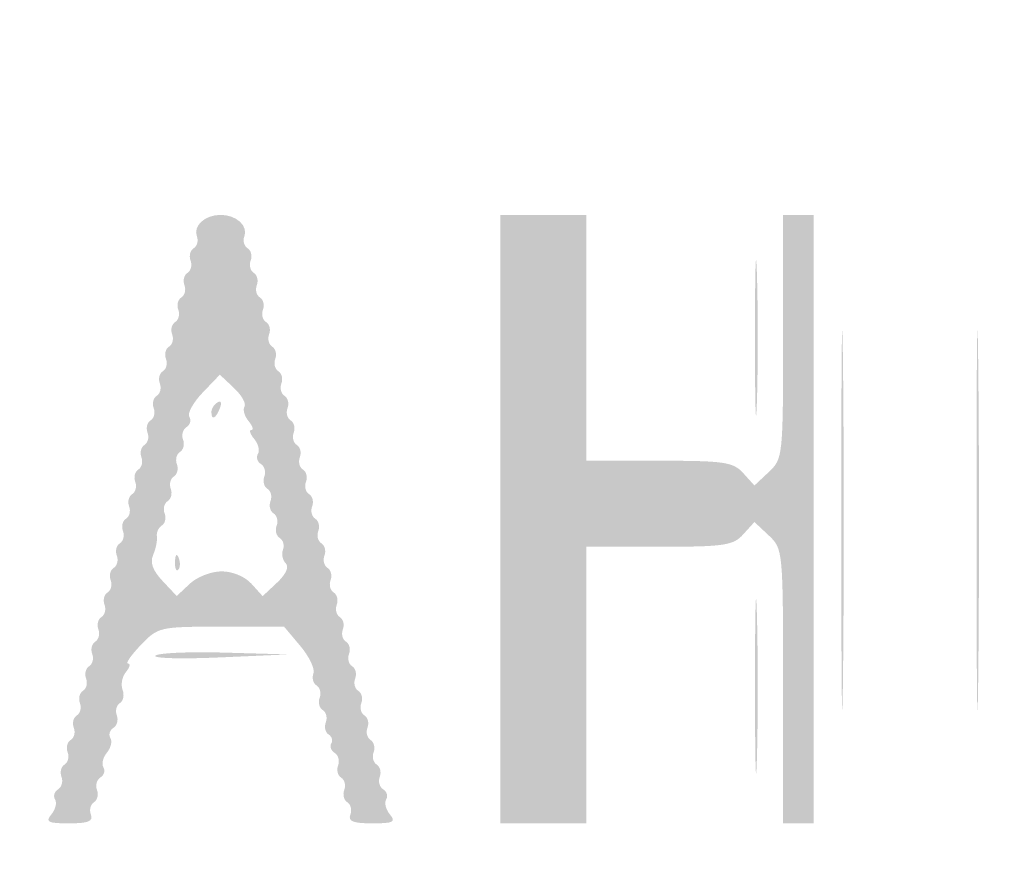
# Model space of a CAD drawing. Header units: inches. Extents: x -26.3 to 25.5, y -25.5 to 25.5.
# Tile 3 of 9: x -7.9 to -0.4, y -13.1 to -6.7. Entities that reach past the tile are written whole.
import ezdxf

# ---------------------------------------------------------------- set-up
doc = ezdxf.new("R2010")
doc.units = ezdxf.units.IN
doc.header["$MEASUREMENT"] = 0

msp = doc.modelspace()

# ---------------------------------------------------------------- hatches: boundary and pattern name
h = msp.add_hatch(color=7)
edge = h.paths.add_edge_path()
edge.add_spline(control_points=[(-0.4206, -25.401), (-0.5484, -25.3766), (-0.8122, -25.283), (-1.0068, -25.1931), (-1.3583, -25.0307), (-1.423, -24.9674), (-10.6884, -15.7223), (-26.3103, -0.1346), (-24.9922, -1.4677), (-25.1871, -1.0597), (-25.5742, -0.2491), (-25.5223, 0.5133), (-25.0257, 1.3126), (-24.8615, 1.5769), (-2.05, 24.4429), (-1.5488, 24.8456), (-0.9508, 25.3261), (-0.3133, 25.5165), (0.3552, 25.4142), (0.8336, 25.3409), (0.9984, 25.2703), (1.4089, 24.9622), (1.8259, 24.6492), (24.7572, 1.7049), (25.0293, 1.3284), (25.1509, 1.1601), (25.2728, 0.9084), (25.3472, 0.6719), (25.4511, 0.3418), (25.4643, 0.2323), (25.4421, -0.1148), (25.4087, -0.6357), (25.2786, -0.9872), (24.9636, -1.407), (24.6542, -1.8194), (1.6413, -24.8216), (1.3423, -25.0173), (0.7795, -25.3856), (0.1811, -25.5159), (-0.4206, -25.401)], knot_values=[0, 0, 0, 0, 1, 1, 1, 2, 2, 2, 3, 3, 3, 4, 4, 4, 5, 5, 5, 6, 6, 6, 7, 7, 7, 8, 8, 8, 9, 9, 9, 10, 10, 10, 11, 11, 11, 12, 12, 12, 13, 13, 13, 13], degree=3, periodic=0)
edge = h.paths.add_edge_path(flags=0)
edge.add_spline(control_points=[(0.4098, -25.3094), (0.7271, -25.2429), (1.0718, -25.1001), (1.3423, -24.9231), (1.6413, -24.7274), (24.5601, -1.8194), (24.8694, -1.407), (25.1844, -0.9872), (25.3145, -0.6357), (25.3479, -0.1148), (25.3701, 0.2323), (25.3569, 0.3418), (25.253, 0.6719), (25.1786, 0.9084), (25.0567, 1.1601), (24.9351, 1.3284), (24.663, 1.7049), (1.8259, 24.555), (1.4089, 24.868), (0.9984, 25.1761), (0.8336, 25.2467), (0.3552, 25.32), (-0.3133, 25.4223), (-0.9508, 25.2319), (-1.5488, 24.7515), (-2.0499, 24.3488), (-24.7673, 1.5769), (-24.9315, 1.3126), (-25.4282, 0.5133), (-25.48, -0.2492), (-25.0928, -1.0597), (-24.8978, -1.4679), (-26.2213, -0.1293), (-10.6884, -15.6281), (-1.423, -24.8732), (-1.3583, -24.9365), (-1.0068, -25.0989), (-0.4748, -25.3447), (-0.056, -25.4069), (0.4098, -25.3094)], knot_values=[0, 0, 0, 0, 1, 1, 1, 2, 2, 2, 3, 3, 3, 4, 4, 4, 5, 5, 5, 6, 6, 6, 7, 7, 7, 8, 8, 8, 9, 9, 9, 10, 10, 10, 11, 11, 11, 12, 12, 12, 13, 13, 13, 13], degree=3, periodic=0)
h = msp.add_hatch(color=7)
edge = h.paths.add_edge_path()
edge.add_spline(control_points=[(-0.3056, -24.5851), (-0.3382, -24.546), (-0.391, -24.5139), (-0.423, -24.5139), (-0.455, -24.5139), (-0.6002, -24.4539), (-0.7455, -24.3806), (-0.9308, -24.2871), (-1.0246, -24.2622), (-1.0594, -24.297), (-1.0943, -24.3319), (-4.5782, -20.8777), (-12.7279, -12.7279), (-21.3913, -4.0645), (-24.3331, -1.0955), (-24.2933, -1.0557), (-24.2534, -1.0159), (-24.2744, -0.9437), (-24.3757, -0.7719), (-24.4504, -0.6453), (-24.4988, -0.5416), (-24.4834, -0.5416), (-24.4679, -0.5416), (-24.4789, -0.5132), (-24.5077, -0.4784), (-24.5366, -0.4436), (-24.5464, -0.4014), (-24.5295, -0.3845), (-24.5126, -0.3676), (-24.5354, -0.3134), (-24.5801, -0.264), (-24.6332, -0.2052), (-24.644, -0.1635), (-24.6112, -0.1432), (-24.5462, -0.103), (-24.5462, 0.103), (-24.6112, 0.1432), (-24.644, 0.1635), (-24.6332, 0.2052), (-24.5801, 0.264), (-24.5354, 0.3134), (-24.5112, 0.3662), (-24.5263, 0.3813), (-24.5414, 0.3964), (-24.4846, 0.5438), (-24.4001, 0.7088), (-24.2913, 0.921), (-24.2611, 1.0235), (-24.2965, 1.059), (-24.332, 1.0944), (-20.9474, 4.5084), (-12.7279, 12.7279), (-4.1648, 21.2911), (-1.0953, 24.3329), (-1.0565, 24.2941), (-1.0177, 24.2552), (-0.9315, 24.2823), (-0.729, 24.3967), (-0.5778, 24.4822), (-0.4435, 24.5414), (-0.4304, 24.5283), (-0.4173, 24.5152), (-0.3803, 24.5207), (-0.3482, 24.5406), (-0.2723, 24.5875), (0.2723, 24.5875), (0.3482, 24.5406), (0.3803, 24.5207), (0.4191, 24.517), (0.4344, 24.5323), (0.4498, 24.5477), (0.4907, 24.5366), (0.5255, 24.5077), (0.5603, 24.4789), (0.5887, 24.4683), (0.5887, 24.4842), (0.5887, 24.5), (0.6894, 24.4506), (0.8124, 24.3742), (1.1191, 24.1838), (24.3423, 0.9396), (24.4116, 0.7535), (24.4406, 0.6758), (24.4884, 0.5487), (24.518, 0.471), (24.5619, 0.3553), (24.5929, -0.2911), (24.5587, -0.3768), (24.5535, -0.3897), (24.5439, -0.4215), (24.5375, -0.4474), (24.531, -0.4733), (24.5204, -0.5051), (24.5139, -0.5181), (24.5074, -0.531), (24.4994, -0.5575), (24.4961, -0.5769), (24.46, -0.7876), (22.9219, -2.3508), (12.6131, -12.6548), (2.8815, -22.3819), (0.9469, -24.2947), (0.73, -24.4038), (0.5875, -24.4754), (0.4461, -24.5289), (0.4156, -24.5227), (0.3852, -24.5165), (0.3485, -24.5306), (0.334, -24.5541), (0.3195, -24.5775), (0.2121, -24.5859), (0.0953, -24.5728), (-0.0299, -24.5587), (-0.1435, -24.5709), (-0.1818, -24.6026), (-0.2312, -24.6437), (-0.2605, -24.6395), (-0.3056, -24.5851)], knot_values=[0, 0, 0, 0, 1, 1, 1, 2, 2, 2, 3, 3, 3, 4, 4, 4, 5, 5, 5, 6, 6, 6, 7, 7, 7, 8, 8, 8, 9, 9, 9, 10, 10, 10, 11, 11, 11, 12, 12, 12, 13, 13, 13, 14, 14, 14, 15, 15, 15, 16, 16, 16, 17, 17, 17, 18, 18, 18, 19, 19, 19, 20, 20, 20, 21, 21, 21, 22, 22, 22, 23, 23, 23, 24, 24, 24, 25, 25, 25, 26, 26, 26, 27, 27, 27, 28, 28, 28, 29, 29, 29, 30, 30, 30, 31, 31, 31, 32, 32, 32, 33, 33, 33, 34, 34, 34, 35, 35, 35, 36, 36, 36, 37, 37, 37, 38, 38, 38, 39, 39, 39, 39], degree=3, periodic=0)
edge = h.paths.add_edge_path(flags=0)
edge.add_spline(control_points=[(0.0962, -24.0397), (0.1133, -24.0121), (0.1562, -24.0005), (0.1916, -24.0141), (0.227, -24.0277), (0.2688, -24.0182), (0.2843, -23.993), (0.2999, -23.9678), (0.3348, -23.9609), (0.3618, -23.9776), (0.4365, -24.0237), (23.8822, -0.5622), (23.9969, -0.3266), (24.091, -0.1331), (24.1196, 0.1195), (24.0547, 0.1845), (24.0205, 0.2186), (24.0143, 0.2399), (24.0017, 0.3646), (23.9937, 0.4441), (0.6045, 23.8342), (0.413, 23.9542), (0.3292, 24.0066), (0.2406, 24.0371), (0.216, 24.0219), (0.1915, 24.0067), (0.158, 24.0159), (0.1418, 24.0422), (0.1011, 24.1079), (-0.0865, 24.1024), (-0.1554, 24.0335), (-0.1865, 24.0024), (-0.2119, 23.9951), (-0.2119, 24.0173), (-0.2119, 24.0394), (-0.2543, 24.0192), (-0.3061, 23.9723), (-0.3579, 23.9254), (-0.4003, 23.9046), (-0.4003, 23.9261), (-0.4003, 23.9476), (-0.453, 23.9156), (-0.5175, 23.8551), (-0.5956, 23.7817), (-0.6199, 23.7273), (-0.5903, 23.6916), (-0.5597, 23.6547), (-4.1193, 20.0649), (-12.0999, 12.0844), (-19.4623, 4.7219), (-23.6663, 0.5507), (-23.6882, 0.5862), (-23.7318, 0.6568), (-23.8815, 0.5288), (-23.9815, 0.3355), (-24.0465, 0.2098), (-24.0445, 0.1925), (-23.954, 0.102)], knot_values=[0, 0, 0, 0, 1, 1, 1, 2, 2, 2, 3, 3, 3, 4, 4, 4, 5, 5, 5, 6, 6, 6, 7, 7, 7, 8, 8, 8, 9, 9, 9, 10, 10, 10, 11, 11, 11, 12, 12, 12, 13, 13, 13, 14, 14, 14, 15, 15, 15, 16, 16, 16, 17, 17, 17, 18, 18, 18, 19, 19, 19, 19], degree=3, periodic=0)
edge.add_line((-23.954, 0.102), (-23.8562, 0.0043))
edge.add_line((-23.8562, 0.0043), (-23.9533, -0.099))
edge.add_spline(control_points=[(-23.9533, -0.099), (-24.0427, -0.1942), (-24.0449, -0.2129), (-23.9808, -0.3368), (-23.8814, -0.5289), (-23.7317, -0.6566), (-23.6882, -0.5862), (-23.6663, -0.5507), (-19.4623, -4.7219), (-12.0999, -12.0844), (-4.1193, -20.0649), (-0.5597, -23.6547), (-0.5903, -23.6916), (-0.6717, -23.7897), (-0.2705, -24.0827), (-0.1795, -23.9916), (-0.1484, -23.9605), (-0.1123, -23.9692), (-0.0723, -24.0174), (-0.0016, -24.1025), (0.0529, -24.1098), (0.0962, -24.0397)], knot_values=[0, 0, 0, 0, 1, 1, 1, 2, 2, 2, 3, 3, 3, 4, 4, 4, 5, 5, 5, 6, 6, 6, 7, 7, 7, 7], degree=3, periodic=0)
h = msp.add_hatch(color=7)
edge = h.paths.add_edge_path()
edge.add_spline(control_points=[(-7.702, -12.7653), (-7.6707, -12.7276), (-7.6579, -12.6761), (-7.6735, -12.6508), (-7.6891, -12.6256), (-7.6789, -12.5907), (-7.6508, -12.5734), (-7.6227, -12.556), (-7.6108, -12.5128), (-7.6244, -12.4774), (-7.638, -12.442), (-7.6274, -12.3996), (-7.6009, -12.3832), (-7.5743, -12.3668), (-7.5637, -12.3244), (-7.5773, -12.289), (-7.5909, -12.2536), (-7.5803, -12.2112), (-7.5538, -12.1948), (-7.5272, -12.1784), (-7.5166, -12.136), (-7.5302, -12.1006), (-7.5438, -12.0652), (-7.5332, -12.0228), (-7.5067, -12.0064), (-7.4801, -11.99), (-7.4695, -11.9477), (-7.4831, -11.9122), (-7.4967, -11.8768), (-7.4861, -11.8345), (-7.4596, -11.8181), (-7.433, -11.8017), (-7.4224, -11.7593), (-7.436, -11.7239), (-7.4496, -11.6885), (-7.439, -11.6461), (-7.4125, -11.6297), (-7.3859, -11.6133), (-7.3754, -11.5709), (-7.3889, -11.5355), (-7.4025, -11.5001), (-7.3919, -11.4577), (-7.3654, -11.4413), (-7.3389, -11.4249), (-7.3283, -11.3825), (-7.3418, -11.3471), (-7.3554, -11.3117), (-7.3448, -11.2693), (-7.3183, -11.2529), (-7.2918, -11.2365), (-7.2812, -11.1941), (-7.2947, -11.1587), (-7.3083, -11.1233), (-7.2977, -11.0809), (-7.2712, -11.0645), (-7.2447, -11.0481), (-7.2341, -11.0057), (-7.2476, -10.9703), (-7.2612, -10.9349), (-7.2506, -10.8925), (-7.2241, -10.8761), (-7.1976, -10.8597), (-7.187, -10.8173), (-7.2006, -10.7819), (-7.2141, -10.7465), (-7.2035, -10.7041), (-7.177, -10.6877), (-7.1505, -10.6713), (-7.1399, -10.6289), (-7.1535, -10.5935), (-7.167, -10.5581), (-7.1564, -10.5157), (-7.1299, -10.4993), (-7.1034, -10.4829), (-7.0928, -10.4406), (-7.1064, -10.4051), (-7.1199, -10.3697), (-7.1093, -10.3274), (-7.0828, -10.311), (-7.0563, -10.2946), (-7.0457, -10.2522), (-7.0593, -10.2168), (-7.0728, -10.1814), (-7.0623, -10.139), (-7.0357, -10.1226), (-7.0092, -10.1062), (-6.9986, -10.0638), (-7.0122, -10.0284), (-7.0257, -9.993), (-7.0152, -9.9506), (-6.9886, -9.9342), (-6.9621, -9.9178), (-6.9515, -9.8754), (-6.9651, -9.84), (-6.9787, -9.8046), (-6.9681, -9.7622), (-6.9415, -9.7458), (-6.915, -9.7294), (-6.9044, -9.687), (-6.918, -9.6516), (-6.9316, -9.6162), (-6.921, -9.5738), (-6.8944, -9.5574), (-6.8679, -9.541), (-6.8573, -9.4986), (-6.8709, -9.4632), (-6.8845, -9.4278), (-6.8739, -9.3854), (-6.8473, -9.369), (-6.8208, -9.3526), (-6.8102, -9.3102), (-6.8238, -9.2748), (-6.8374, -9.2394), (-6.8268, -9.197), (-6.8002, -9.1806), (-6.7737, -9.1642), (-6.7631, -9.1218), (-6.7767, -9.0864), (-6.7903, -9.051), (-6.7797, -9.0086), (-6.7531, -8.9922), (-6.7266, -8.9758), (-6.716, -8.9335), (-6.7296, -8.898), (-6.7432, -8.8626), (-6.7326, -8.8203), (-6.706, -8.8039), (-6.6795, -8.7875), (-6.6689, -8.7451), (-6.6825, -8.7097), (-6.6961, -8.6743), (-6.6855, -8.6319), (-6.6589, -8.6155), (-6.6324, -8.5991), (-6.6218, -8.5567), (-6.6354, -8.5213), (-6.649, -8.4859), (-6.6384, -8.4435), (-6.6118, -8.4271), (-6.5853, -8.4107), (-6.574, -8.3702), (-6.5867, -8.3371), (-6.618, -8.2555), (-6.5258, -8.1713), (-6.4052, -8.1713), (-6.2845, -8.1713), (-6.1924, -8.2555), (-6.2237, -8.3371), (-6.2364, -8.3702), (-6.225, -8.4107), (-6.1985, -8.4271), (-6.172, -8.4435), (-6.1614, -8.4859), (-6.175, -8.5213), (-6.1885, -8.5567), (-6.1779, -8.5991), (-6.1514, -8.6155), (-6.1249, -8.6319), (-6.1143, -8.6743), (-6.1279, -8.7097), (-6.1414, -8.7451), (-6.1308, -8.7875), (-6.1043, -8.8039), (-6.0778, -8.8203), (-6.0672, -8.8626), (-6.0808, -8.898), (-6.0943, -8.9335), (-6.0838, -8.9758), (-6.0572, -8.9922), (-6.0307, -9.0086), (-6.0201, -9.051), (-6.0337, -9.0864), (-6.0473, -9.1218), (-6.0367, -9.1642), (-6.0101, -9.1806), (-5.9836, -9.197), (-5.973, -9.2394), (-5.9866, -9.2748), (-6.0002, -9.3102), (-5.9896, -9.3526), (-5.963, -9.369), (-5.9365, -9.3854), (-5.9259, -9.4278), (-5.9395, -9.4632), (-5.9531, -9.4986), (-5.9425, -9.541), (-5.9159, -9.5574), (-5.8894, -9.5738), (-5.8788, -9.6162), (-5.8924, -9.6516), (-5.906, -9.687), (-5.8954, -9.7294), (-5.8688, -9.7458), (-5.8423, -9.7622), (-5.8317, -9.8046), (-5.8453, -9.84), (-5.8589, -9.8754), (-5.8483, -9.9178), (-5.8217, -9.9342), (-5.7952, -9.9506), (-5.7846, -9.993), (-5.7982, -10.0284), (-5.8118, -10.0638), (-5.8012, -10.1062), (-5.7746, -10.1226), (-5.7481, -10.139), (-5.7375, -10.1814), (-5.7511, -10.2168), (-5.7647, -10.2522), (-5.7541, -10.2946), (-5.7275, -10.311), (-5.701, -10.3274), (-5.6904, -10.3697), (-5.704, -10.4051), (-5.7176, -10.4406), (-5.707, -10.4829), (-5.6804, -10.4993), (-5.6539, -10.5157), (-5.6433, -10.5581), (-5.6569, -10.5935), (-5.6705, -10.6289), (-5.6599, -10.6713), (-5.6333, -10.6877), (-5.6068, -10.7041), (-5.5962, -10.7465), (-5.6098, -10.7819), (-5.6234, -10.8173), (-5.6128, -10.8597), (-5.5862, -10.8761), (-5.5597, -10.8925), (-5.5491, -10.9349), (-5.5627, -10.9703), (-5.5763, -11.0057), (-5.5657, -11.0481), (-5.5391, -11.0645), (-5.5126, -11.0809), (-5.502, -11.1233), (-5.5156, -11.1587), (-5.5292, -11.1941), (-5.5186, -11.2365), (-5.4921, -11.2529), (-5.4655, -11.2693), (-5.4549, -11.3117), (-5.4685, -11.3471), (-5.4821, -11.3825), (-5.4715, -11.4249), (-5.445, -11.4413), (-5.4184, -11.4577), (-5.4078, -11.5001), (-5.4214, -11.5355), (-5.435, -11.5709), (-5.4244, -11.6133), (-5.3979, -11.6297), (-5.3713, -11.6461), (-5.3607, -11.6885), (-5.3743, -11.7239), (-5.3879, -11.7593), (-5.3773, -11.8017), (-5.3508, -11.8181), (-5.3242, -11.8345), (-5.3136, -11.8768), (-5.3272, -11.9122), (-5.3408, -11.9477), (-5.3302, -11.99), (-5.3037, -12.0064), (-5.2771, -12.0228), (-5.2665, -12.0652), (-5.2801, -12.1006), (-5.2937, -12.136), (-5.2831, -12.1784), (-5.2566, -12.1948), (-5.23, -12.2112), (-5.2194, -12.2536), (-5.233, -12.289), (-5.2466, -12.3244), (-5.236, -12.3668), (-5.2095, -12.3832), (-5.1829, -12.3996), (-5.1723, -12.442), (-5.1859, -12.4774), (-5.1995, -12.5128), (-5.1876, -12.556), (-5.1595, -12.5734), (-5.1315, -12.5907), (-5.1212, -12.6256), (-5.1368, -12.6508), (-5.1524, -12.6761), (-5.1396, -12.7276), (-5.1083, -12.7653), (-5.06, -12.8235), (-5.0807, -12.8339), (-5.2441, -12.8339), (-5.3898, -12.8339), (-5.4306, -12.8178), (-5.4114, -12.768), (-5.3975, -12.7318), (-5.4079, -12.6887), (-5.4344, -12.6723), (-5.461, -12.6559), (-5.4716, -12.6135), (-5.458, -12.5781), (-5.4444, -12.5427), (-5.455, -12.5003), (-5.4815, -12.4839), (-5.5081, -12.4675), (-5.5187, -12.4251), (-5.5051, -12.3897), (-5.4915, -12.3543), (-5.5033, -12.3112), (-5.5314, -12.2938), (-5.5595, -12.2764), (-5.5712, -12.244), (-5.5574, -12.2216), (-5.5436, -12.1993), (-5.553, -12.1683), (-5.5782, -12.1527), (-5.6033, -12.1372), (-5.6128, -12.0955), (-5.5993, -12.0601), (-5.5857, -12.0246), (-5.5963, -11.9823), (-5.6228, -11.9659), (-5.6493, -11.9495), (-5.6599, -11.9071), (-5.6464, -11.8717), (-5.6328, -11.8363), (-5.6434, -11.7939), (-5.6699, -11.7775), (-5.6964, -11.7611), (-5.7074, -11.7195), (-5.6942, -11.6851), (-5.681, -11.6507), (-5.7262, -11.556), (-5.7946, -11.4747)], knot_values=[0, 0, 0, 0, 1, 1, 1, 2, 2, 2, 3, 3, 3, 4, 4, 4, 5, 5, 5, 6, 6, 6, 7, 7, 7, 8, 8, 8, 9, 9, 9, 10, 10, 10, 11, 11, 11, 12, 12, 12, 13, 13, 13, 14, 14, 14, 15, 15, 15, 16, 16, 16, 17, 17, 17, 18, 18, 18, 19, 19, 19, 20, 20, 20, 21, 21, 21, 22, 22, 22, 23, 23, 23, 24, 24, 24, 25, 25, 25, 26, 26, 26, 27, 27, 27, 28, 28, 28, 29, 29, 29, 30, 30, 30, 31, 31, 31, 32, 32, 32, 33, 33, 33, 34, 34, 34, 35, 35, 35, 36, 36, 36, 37, 37, 37, 38, 38, 38, 39, 39, 39, 40, 40, 40, 41, 41, 41, 42, 42, 42, 43, 43, 43, 44, 44, 44, 45, 45, 45, 46, 46, 46, 47, 47, 47, 48, 48, 48, 49, 49, 49, 50, 50, 50, 51, 51, 51, 52, 52, 52, 53, 53, 53, 54, 54, 54, 55, 55, 55, 56, 56, 56, 57, 57, 57, 58, 58, 58, 59, 59, 59, 60, 60, 60, 61, 61, 61, 62, 62, 62, 63, 63, 63, 64, 64, 64, 65, 65, 65, 66, 66, 66, 67, 67, 67, 68, 68, 68, 69, 69, 69, 70, 70, 70, 71, 71, 71, 72, 72, 72, 73, 73, 73, 74, 74, 74, 75, 75, 75, 76, 76, 76, 77, 77, 77, 78, 78, 78, 79, 79, 79, 80, 80, 80, 81, 81, 81, 82, 82, 82, 83, 83, 83, 84, 84, 84, 85, 85, 85, 86, 86, 86, 87, 87, 87, 88, 88, 88, 89, 89, 89, 90, 90, 90, 91, 91, 91, 92, 92, 92, 93, 93, 93, 94, 94, 94, 95, 95, 95, 96, 96, 96, 97, 97, 97, 98, 98, 98, 99, 99, 99, 100, 100, 100, 101, 101, 101, 102, 102, 102, 103, 103, 103, 104, 104, 104, 105, 105, 105, 106, 106, 106, 107, 107, 107, 108, 108, 108, 109, 109, 109, 110, 110, 110, 111, 111, 111, 111], degree=3, periodic=0)
edge.add_line((-5.7946, -11.4747), (-5.919, -11.3268))
edge.add_line((-5.919, -11.3268), (-6.4005, -11.3268))
edge.add_spline(control_points=[(-6.4005, -11.3268), (-6.8741, -11.3268), (-6.8843, -11.3291), (-7.0174, -11.4681), (-7.0919, -11.5458), (-7.1356, -11.6094), (-7.1147, -11.6094), (-7.0937, -11.6094), (-7.1007, -11.6385), (-7.1302, -11.6741), (-7.1597, -11.7096), (-7.1715, -11.7711), (-7.1563, -11.8106), (-7.1412, -11.8501), (-7.1505, -11.8958), (-7.177, -11.9122), (-7.2035, -11.9286), (-7.2141, -11.971), (-7.2006, -12.0064), (-7.187, -12.0418), (-7.1988, -12.085), (-7.2269, -12.1024), (-7.255, -12.1197), (-7.2652, -12.1546), (-7.2496, -12.1799), (-7.234, -12.2051), (-7.2461, -12.2557), (-7.2765, -12.2923), (-7.3068, -12.3289), (-7.3189, -12.3795), (-7.3033, -12.4047), (-7.2877, -12.43), (-7.2979, -12.4648), (-7.326, -12.4822), (-7.3541, -12.4995), (-7.366, -12.5427), (-7.3524, -12.5781), (-7.3388, -12.6135), (-7.3494, -12.6559), (-7.3759, -12.6723), (-7.4025, -12.6887), (-7.4128, -12.7318), (-7.3989, -12.768), (-7.3798, -12.8178), (-7.4206, -12.8339), (-7.5663, -12.8339), (-7.7296, -12.8339), (-7.7503, -12.8235), (-7.702, -12.7653)], knot_values=[0, 0, 0, 0, 1, 1, 1, 2, 2, 2, 3, 3, 3, 4, 4, 4, 5, 5, 5, 6, 6, 6, 7, 7, 7, 8, 8, 8, 9, 9, 9, 10, 10, 10, 11, 11, 11, 12, 12, 12, 13, 13, 13, 14, 14, 14, 15, 15, 15, 16, 16, 16, 16], degree=3, periodic=0)
edge = h.paths.add_edge_path(flags=0)
edge.add_spline(control_points=[(-6.3977, -10.9029), (-6.3144, -10.9029), (-6.2192, -10.9425), (-6.169, -10.9978)], knot_values=[0, 0, 0, 0, 1, 1, 1, 1], degree=3, periodic=0)
edge.add_line((-6.169, -10.9978), (-6.0831, -11.0928))
edge.add_line((-6.0831, -11.0928), (-5.9727, -10.9891))
edge.add_spline(control_points=[(-5.9727, -10.9891), (-5.9042, -10.9247), (-5.879, -10.8686), (-5.9064, -10.8413), (-5.9306, -10.8171), (-5.94, -10.7702), (-5.9273, -10.7371), (-5.9146, -10.704), (-5.9259, -10.6635), (-5.9525, -10.6471), (-5.979, -10.6307), (-5.9896, -10.5884), (-5.976, -10.553), (-5.9624, -10.5175), (-5.973, -10.4752), (-5.9996, -10.4588), (-6.0261, -10.4424), (-6.0367, -10.4), (-6.0231, -10.3646), (-6.0095, -10.3292), (-6.0201, -10.2868), (-6.0467, -10.2704), (-6.0732, -10.254), (-6.0838, -10.2116), (-6.0702, -10.1762), (-6.0566, -10.1408), (-6.0685, -10.0976), (-6.0966, -10.0802), (-6.1247, -10.0629), (-6.1349, -10.028), (-6.1193, -10.0028), (-6.1037, -9.9775), (-6.1165, -9.926), (-6.1479, -9.8883), (-6.1792, -9.8506), (-6.189, -9.8197), (-6.1697, -9.8197), (-6.1504, -9.8197), (-6.1602, -9.7888), (-6.1915, -9.7511), (-6.2228, -9.7134), (-6.2367, -9.6635), (-6.2223, -9.6402), (-6.2079, -9.6169), (-6.2445, -9.5525), (-6.3037, -9.4969)], knot_values=[0, 0, 0, 0, 1, 1, 1, 2, 2, 2, 3, 3, 3, 4, 4, 4, 5, 5, 5, 6, 6, 6, 7, 7, 7, 8, 8, 8, 9, 9, 9, 10, 10, 10, 11, 11, 11, 12, 12, 12, 13, 13, 13, 14, 14, 14, 15, 15, 15, 15], degree=3, periodic=0)
edge.add_line((-6.3037, -9.4969), (-6.4112, -9.3959))
edge.add_line((-6.4112, -9.3959), (-6.5428, -9.5333))
edge.add_spline(control_points=[(-6.5428, -9.5333), (-6.6152, -9.6089), (-6.6612, -9.6922), (-6.645, -9.7184), (-6.6288, -9.7446), (-6.6386, -9.7803), (-6.6666, -9.7977), (-6.6947, -9.815), (-6.7066, -9.8582), (-6.693, -9.8936), (-6.6794, -9.929), (-6.69, -9.9714), (-6.7166, -9.9878), (-6.7431, -10.0042), (-6.7537, -10.0466), (-6.7401, -10.082), (-6.7265, -10.1174), (-6.7371, -10.1598), (-6.7637, -10.1762), (-6.7902, -10.1926), (-6.8008, -10.235), (-6.7872, -10.2704), (-6.7736, -10.3058), (-6.7842, -10.3482), (-6.8108, -10.3646), (-6.8373, -10.381), (-6.8479, -10.4234), (-6.8343, -10.4588), (-6.8207, -10.4942), (-6.8304, -10.536), (-6.8559, -10.5517), (-6.8814, -10.5675), (-6.8983, -10.6052), (-6.8935, -10.6357), (-6.8887, -10.6661), (-6.9015, -10.7292), (-6.9218, -10.7758), (-6.9476, -10.8351), (-6.9261, -10.8953), (-6.8501, -10.9762)], knot_values=[0, 0, 0, 0, 1, 1, 1, 2, 2, 2, 3, 3, 3, 4, 4, 4, 5, 5, 5, 6, 6, 6, 7, 7, 7, 8, 8, 8, 9, 9, 9, 10, 10, 10, 11, 11, 11, 12, 12, 12, 13, 13, 13, 13], degree=3, periodic=0)
edge.add_line((-6.8501, -10.9762), (-6.7415, -11.0918))
edge.add_line((-6.7415, -11.0918), (-6.6409, -10.9974))
edge.add_spline(control_points=[(-6.6409, -10.9974), (-6.5856, -10.9454), (-6.4762, -10.9029), (-6.3977, -10.9029)], knot_values=[0, 0, 0, 0, 1, 1, 1, 1], degree=3, periodic=0)
h = msp.add_hatch(color=7)
edge = h.paths.add_edge_path()
edge.add_line((-4.2623, -10.5026), (-4.2623, -8.1713))
edge.add_line((-4.2623, -8.1713), (-3.9326, -8.1713))
edge.add_line((-3.9326, -8.1713), (-3.6029, -8.1713))
edge.add_line((-3.6029, -8.1713), (-3.6029, -9.1132))
edge.add_line((-3.6029, -9.1132), (-3.6029, -10.0552))
edge.add_line((-3.6029, -10.0552), (-3.045, -10.0552))
edge.add_spline(control_points=[(-3.045, -10.0552), (-2.5456, -10.0552), (-2.4782, -10.0651), (-2.4013, -10.1501)], knot_values=[0, 0, 0, 0, 1, 1, 1, 1], degree=3, periodic=0)
edge.add_line((-2.4013, -10.1501), (-2.3154, -10.245))
edge.add_line((-2.3154, -10.245), (-2.2056, -10.1419))
edge.add_spline(control_points=[(-2.2056, -10.1419), (-2.0978, -10.0406), (-2.0958, -10.0221), (-2.0958, -9.105)], knot_values=[0, 0, 0, 0, 1, 1, 1, 1], degree=3, periodic=0)
edge.add_line((-2.0958, -9.105), (-2.0958, -8.1713))
edge.add_line((-2.0958, -8.1713), (-1.9781, -8.1713))
edge.add_line((-1.9781, -8.1713), (-1.8603, -8.1713))
edge.add_line((-1.8603, -8.1713), (-1.8603, -10.5026))
edge.add_line((-1.8603, -10.5026), (-1.8603, -12.8339))
edge.add_line((-1.8603, -12.8339), (-1.9781, -12.8339))
edge.add_line((-1.9781, -12.8339), (-2.0958, -12.8339))
edge.add_line((-2.0958, -12.8339), (-2.0958, -11.7824))
edge.add_spline(control_points=[(-2.0958, -11.7824), (-2.0958, -10.7421), (-2.097, -10.7299), (-2.2056, -10.6278)], knot_values=[0, 0, 0, 0, 1, 1, 1, 1], degree=3, periodic=0)
edge.add_line((-2.2056, -10.6278), (-2.3154, -10.5247))
edge.add_line((-2.3154, -10.5247), (-2.4013, -10.6196))
edge.add_spline(control_points=[(-2.4013, -10.6196), (-2.4782, -10.7046), (-2.5456, -10.7145), (-3.045, -10.7145)], knot_values=[0, 0, 0, 0, 1, 1, 1, 1], degree=3, periodic=0)
edge.add_line((-3.045, -10.7145), (-3.6029, -10.7145))
edge.add_line((-3.6029, -10.7145), (-3.6029, -11.7742))
edge.add_line((-3.6029, -11.7742), (-3.6029, -12.8339))
edge.add_line((-3.6029, -12.8339), (-3.9326, -12.8339))
edge.add_line((-3.9326, -12.8339), (-4.2623, -12.8339))
edge.add_line((-4.2623, -12.8339), (-4.2623, -10.5026))
h = msp.add_hatch(color=7)
edge = h.paths.add_edge_path()
edge.add_spline(control_points=[(-2.3114, -9.1132), (-2.3114, -8.5822), (-2.3046, -8.365), (-2.2962, -8.6305), (-2.2878, -8.896), (-2.2878, -9.3305), (-2.2962, -9.596), (-2.3046, -9.8615), (-2.3114, -9.6443), (-2.3114, -9.1132)], knot_values=[0, 0, 0, 0, 1, 1, 1, 2, 2, 2, 3, 3, 3, 3], degree=3, periodic=0)
h = msp.add_hatch(color=7)
edge = h.paths.add_edge_path()
edge.add_spline(control_points=[(-1.6501, -10.5026), (-1.6501, -9.2074), (-1.644, -8.6844), (-1.6366, -9.3402), (-1.6293, -9.9961), (-1.6293, -11.0558), (-1.6367, -11.6951), (-1.6441, -12.3344), (-1.6501, -11.7978), (-1.6501, -10.5026)], knot_values=[0, 0, 0, 0, 1, 1, 1, 2, 2, 2, 3, 3, 3, 3], degree=3, periodic=0)
h = msp.add_hatch(color=7)
edge = h.paths.add_edge_path()
edge.add_spline(control_points=[(-0.614, -10.5026), (-0.614, -9.2074), (-0.6079, -8.6844), (-0.6005, -9.3402), (-0.5931, -9.9961), (-0.5931, -11.0558), (-0.6005, -11.6951), (-0.6079, -12.3344), (-0.614, -11.7978), (-0.614, -10.5026)], knot_values=[0, 0, 0, 0, 1, 1, 1, 2, 2, 2, 3, 3, 3, 3], degree=3, periodic=0)
h = msp.add_hatch(color=7)
edge = h.paths.add_edge_path()
edge.add_spline(control_points=[(-6.4758, -9.6812), (-6.4758, -9.6568), (-6.4549, -9.6239), (-6.4293, -9.6081), (-6.4026, -9.5916), (-6.3947, -9.6105), (-6.4108, -9.6524), (-6.4421, -9.734), (-6.4758, -9.7489), (-6.4758, -9.6812)], knot_values=[0, 0, 0, 0, 1, 1, 1, 2, 2, 2, 3, 3, 3, 3], degree=3, periodic=0)
h = msp.add_hatch(color=7)
edge = h.paths.add_edge_path()
edge.add_spline(control_points=[(-6.7547, -10.8284), (-6.7524, -10.7735), (-6.7413, -10.7623), (-6.7262, -10.7999), (-6.7126, -10.8339), (-6.7143, -10.8745), (-6.7299, -10.8902), (-6.7456, -10.9058), (-6.7567, -10.878), (-6.7547, -10.8284)], knot_values=[0, 0, 0, 0, 1, 1, 1, 2, 2, 2, 3, 3, 3, 3], degree=3, periodic=0)
h = msp.add_hatch(color=7)
edge = h.paths.add_edge_path()
edge.add_spline(control_points=[(-2.3111, -11.7742), (-2.3111, -11.1784), (-2.3043, -10.9412), (-2.2961, -11.247), (-2.2879, -11.5529), (-2.2879, -12.0403), (-2.2962, -12.3303), (-2.3044, -12.6202), (-2.3111, -12.37), (-2.3111, -11.7742)], knot_values=[0, 0, 0, 0, 1, 1, 1, 2, 2, 2, 3, 3, 3, 3], degree=3, periodic=0)
h = msp.add_hatch(color=7)
edge = h.paths.add_edge_path()
edge.add_spline(control_points=[(-6.9052, -11.5488), (-6.8847, -11.5284), (-6.6473, -11.5179), (-6.3775, -11.5255)], knot_values=[0, 0, 0, 0, 1, 1, 1, 1], degree=3, periodic=0)
edge.add_line((-6.3775, -11.5255), (-5.8871, -11.5393))
edge.add_line((-5.8871, -11.5393), (-6.4148, -11.5625))
edge.add_spline(control_points=[(-6.4148, -11.5625), (-6.705, -11.5753), (-6.9257, -11.5692), (-6.9052, -11.5488)], knot_values=[0, 0, 0, 0, 1, 1, 1, 1], degree=3, periodic=0)

doc.saveas('drawing.dxf')
